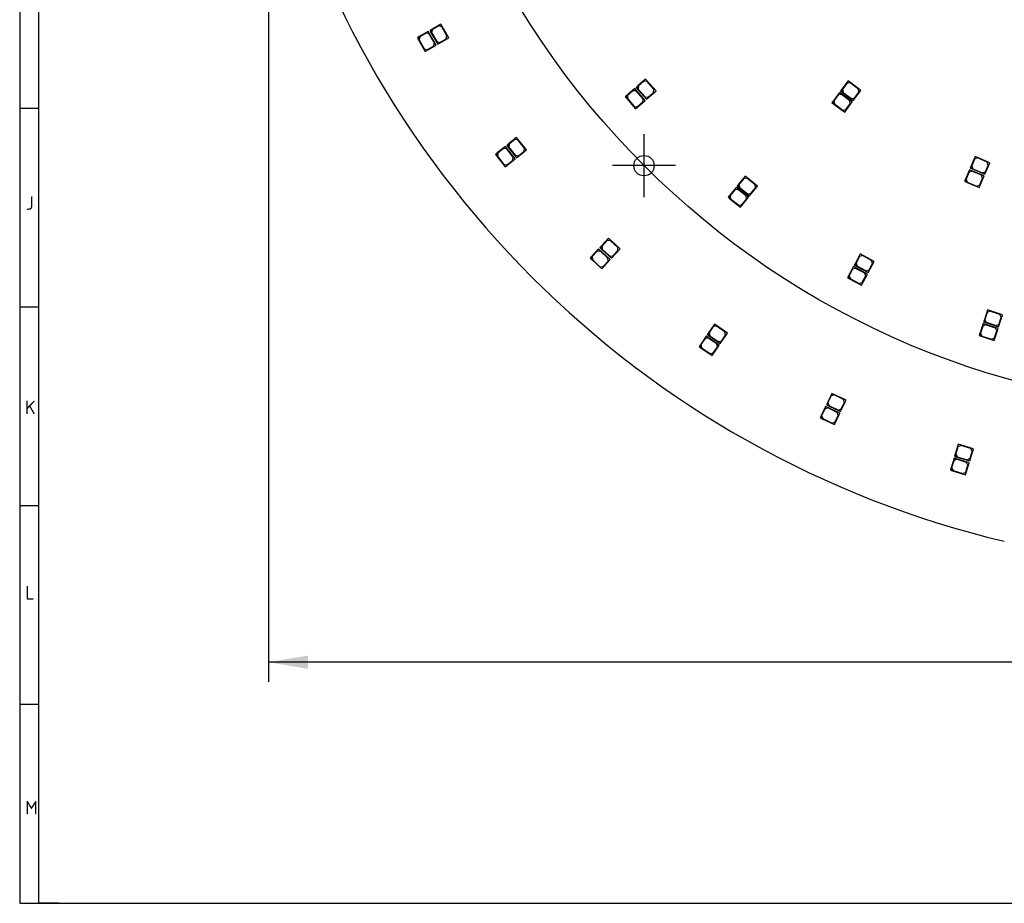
# Model space of a CAD drawing. Header units: millimetres. Extents: x 7 to 819, y 15 to 587.
# Tile 1 of 23: x 7 to 225, y 15 to 210. Entities that reach past the tile are written whole.
import ezdxf
from ezdxf.enums import TextEntityAlignment as Align
from ezdxf.lldxf.tags import DXFTag

# ---------------------------------------------------------------- set-up
doc = ezdxf.new("R2010")
doc.units = ezdxf.units.MM
for name, color, linetype in [('Default', 7, 'Continuous'), ('LED_2835_CW', 7, 'Continuous'), ('LED_2835_WW', 7, 'Continuous'), ('PCB_RDLED_440MM_', 7, 'Continuous')]:
    doc.layers.add(name, color=color, linetype=linetype)
doc.styles.add('SEACAD_Arial', font='arial.ttf')
doc.styles.add('SEACAD_Solid_Edge_ANSI1_Symbols', font='semeca1.ttf')
tags = doc.linetypes.add('CENTER2', pattern=[28.575, 19.05, -3.175, 3.175, -3.175]).pattern_tags.tags
tags[10:11] = [DXFTag(74, 4), DXFTag(75, 0), DXFTag(340, '0'), DXFTag(46, 0.0), DXFTag(50, 0.0), DXFTag(44, 0.0), DXFTag(45, 0.0)]
tags[8:9] = [DXFTag(74, 4), DXFTag(75, 0), DXFTag(340, '0'), DXFTag(46, 0.0), DXFTag(50, 0.0), DXFTag(44, 0.0), DXFTag(45, 0.0)]
tags[6:7] = [DXFTag(74, 4), DXFTag(75, 0), DXFTag(340, '0'), DXFTag(46, 0.0), DXFTag(50, 0.0), DXFTag(44, 0.0), DXFTag(45, 0.0)]
tags[4:5] = [DXFTag(74, 4), DXFTag(75, 0), DXFTag(340, '0'), DXFTag(46, 0.0), DXFTag(50, 0.0), DXFTag(44, 0.0), DXFTag(45, 0.0)]
doc.dimstyles.new('ISO', dxfattribs={"dimtxt": 8.75, "dimasz": 8.75, "dimexe": 4.375, "dimexo": 0, "dimgap": 2.1875, "dimtad": 1, "dimtxsty": 'SEACAD_Arial', "dimblk1": '_SE_FILLED', "dimblk2": '_SE_FILLED', "dimsah": 1, "dimcen": 4.375, "dimadec": 0, "dimazin": 0, "dimtfac": 0.5, "dimtdec": 3, "dimtmove": 0, "dimatfit": 3, "dimfxl": 1, "dimarcsym": 0})

# ---------------------------------------------------------------- blocks, each defined once
blk = doc.blocks.new('SEANNOT_GROUP2')
at = {"layer": 'Default', "color": 7, "linetype": 'CENTER2'}
for p, q in [((144.96, 185.02), (144.96, 171.02)), ((151.96, 178.02), (137.96, 178.02))]:
    blk.add_line(p, q, dxfattribs=at)
blk = doc.blocks.new('SE')
at = {"layer": 'LED_2835_CW', "color": 7, "linetype": 'Continuous'}
for p, q in [((99.97, 209.35), (97.97, 208.2)), ((101.72, 206.32), (99.97, 209.35)), ((97.97, 208.2), (97.54, 207.95)), ((97.54, 207.95), (97.79, 207.52)), ((97.79, 207.52), (97.97, 208.2)), ((97.79, 207.52), (99.29, 204.92)), ((98.11, 208.17), (97.93, 207.48)), ((97.93, 207.48), (99.08, 205.49)), ((99.5, 208.97), (98.11, 208.17)), ((100.18, 208.78), (99.5, 208.97)), ((101.33, 206.79), (100.18, 208.78)), ((99.08, 205.49), (99.76, 205.31)), ((99.29, 204.92), (101.72, 206.32)), ((99.76, 205.31), (101.15, 206.11)), ((101.15, 206.11), (101.33, 206.79)), ((145.32, 197.2), (143.58, 195.69)), ((144.93, 196.73), (143.72, 195.68)), ((145.64, 196.68), (144.93, 196.73)), ((147.62, 194.56), (145.32, 197.2)), ((147.15, 194.95), (145.64, 196.68)), ((190.18, 196.78), (188.8, 194.93)), ((190.6, 196.34), (189.9, 196.24)), ((192.98, 194.69), (190.18, 196.78)), ((192.44, 194.97), (190.6, 196.34)), ((143.58, 195.69), (143.21, 195.36)), ((143.21, 195.36), (143.54, 194.98)), ((143.54, 194.98), (143.58, 195.69)), ((143.54, 194.98), (145.51, 192.72)), ((143.72, 195.68), (143.68, 194.97)), ((143.68, 194.97), (145.19, 193.24)), ((145.51, 192.72), (147.62, 194.56)), ((145.89, 193.19), (147.1, 194.24)), ((147.1, 194.24), (147.15, 194.95)), ((188.8, 194.93), (188.51, 194.53)), ((188.51, 194.53), (188.91, 194.23)), ((188.91, 194.23), (188.8, 194.93)), ((188.91, 194.23), (191.31, 192.44)), ((189.9, 196.24), (188.94, 194.95)), ((188.94, 194.95), (189.05, 194.25)), ((189.05, 194.25), (190.89, 192.88)), ((191.31, 192.44), (192.98, 194.69)), ((191.59, 192.99), (192.55, 194.27)), ((192.55, 194.27), (192.44, 194.97)), ((145.19, 193.24), (145.89, 193.19)), ((190.89, 192.88), (191.59, 192.99)), ((116.76, 184.26), (114.96, 182.83)), ((116.35, 183.81), (115.1, 182.81)), ((117.05, 183.73), (116.35, 183.81)), ((118.94, 181.52), (116.76, 184.26)), ((118.49, 181.93), (117.05, 183.73)), ((114.96, 182.83), (114.57, 182.51)), ((114.57, 182.51), (114.88, 182.12)), ((114.88, 182.12), (114.96, 182.83)), ((114.88, 182.12), (116.75, 179.78)), ((115.1, 182.81), (115.02, 182.11)), ((115.02, 182.11), (116.45, 180.31)), ((116.75, 179.78), (118.94, 181.52)), ((117.16, 180.23), (118.41, 181.23)), ((118.41, 181.23), (118.49, 181.93)), ((116.45, 180.31), (117.16, 180.23)), ((218.32, 180.06), (217.41, 177.95)), ((218.18, 179.47), (217.55, 178)), ((218.83, 179.73), (218.18, 179.47)), ((221.54, 178.67), (218.32, 180.06)), ((220.95, 178.82), (218.83, 179.73)), ((221.21, 178.16), (220.95, 178.82)), ((217.41, 177.95), (217.22, 177.49)), ((217.22, 177.49), (217.68, 177.29)), ((217.68, 177.29), (217.41, 177.95)), ((217.55, 178), (217.81, 177.34)), ((217.68, 177.29), (220.43, 176.1)), ((217.81, 177.34), (219.92, 176.43)), ((219.92, 176.43), (220.58, 176.69)), ((220.43, 176.1), (221.54, 178.67)), ((220.58, 176.69), (221.21, 178.16)), ((167.35, 175.7), (165.91, 173.9)), ((167.05, 175.17), (166.05, 173.92)), ((167.75, 175.24), (167.05, 175.17)), ((170.08, 173.51), (167.35, 175.7)), ((169.55, 173.81), (167.75, 175.24)), ((165.91, 173.9), (165.6, 173.51)), ((165.6, 173.51), (165.99, 173.2)), ((165.99, 173.2), (165.91, 173.9)), ((165.99, 173.2), (168.33, 171.32)), ((166.05, 173.92), (166.13, 173.21)), ((166.13, 173.21), (167.93, 171.78)), ((168.33, 171.32), (170.08, 173.51)), ((168.63, 171.86), (169.63, 173.11)), ((169.63, 173.11), (169.55, 173.81)), ((167.93, 171.78), (168.63, 171.86)), ((137.1, 161.95), (135.53, 160.27)), ((136.76, 161.44), (135.68, 160.27)), ((137.47, 161.47), (136.76, 161.44)), ((139.66, 159.57), (137.1, 161.95)), ((139.16, 159.91), (137.47, 161.47)), ((135.53, 160.27), (135.19, 159.9)), ((135.19, 159.9), (135.56, 159.56)), ((135.56, 159.56), (135.53, 160.27)), ((135.56, 159.56), (137.76, 157.52)), ((135.68, 160.27), (135.7, 159.56)), ((135.7, 159.56), (137.39, 158)), ((137.76, 157.52), (139.66, 159.57)), ((138.09, 158.03), (139.18, 159.2)), ((139.18, 159.2), (139.16, 159.91)), ((137.39, 158), (138.09, 158.03)), ((192.86, 158.48), (191.77, 156.45)), ((192.67, 157.9), (191.91, 156.49)), ((193.34, 158.1), (192.67, 157.9)), ((195.94, 156.81), (192.86, 158.48)), ((195.37, 157.01), (193.34, 158.1)), ((195.57, 156.33), (195.37, 157.01)), ((191.77, 156.45), (191.53, 156.01)), ((191.53, 156.01), (191.97, 155.77)), ((191.97, 155.77), (191.77, 156.45)), ((191.91, 156.49), (192.11, 155.81)), ((191.97, 155.77), (194.61, 154.35)), ((192.11, 155.81), (194.13, 154.72)), ((194.13, 154.72), (194.81, 154.93)), ((194.61, 154.35), (195.94, 156.81)), ((194.81, 154.93), (195.57, 156.33)), ((221.04, 146.09), (220.33, 143.9)), ((220.95, 145.49), (220.45, 143.96)), ((220.45, 143.96), (220.77, 143.33)), ((221.58, 145.81), (220.95, 145.49)), ((224.37, 145), (221.04, 146.09)), ((223.77, 145.09), (221.58, 145.81)), ((223.5, 142.34), (224.37, 145)), ((223.59, 142.94), (224.09, 144.46)), ((224.09, 144.46), (223.77, 145.09)), ((160.54, 142.92), (159.25, 141.02)), ((160.29, 142.37), (159.38, 141.05)), ((160.98, 142.5), (160.29, 142.37)), ((163.43, 140.95), (160.54, 142.92)), ((162.88, 141.21), (160.98, 142.5)), ((220.33, 143.9), (220.17, 143.42)), ((220.17, 143.42), (220.65, 143.27)), ((220.65, 143.27), (220.33, 143.9)), ((220.65, 143.27), (223.5, 142.34)), ((220.77, 143.33), (222.96, 142.62)), ((222.96, 142.62), (223.59, 142.94)), ((159.25, 141.02), (158.96, 140.61)), ((158.96, 140.61), (159.38, 140.33)), ((159.38, 140.33), (159.25, 141.02)), ((159.38, 141.05), (159.52, 140.35)), ((159.38, 140.33), (161.86, 138.64)), ((159.52, 140.35), (161.42, 139.06)), ((161.86, 138.64), (163.43, 140.95)), ((162.11, 139.19), (163.01, 140.51)), ((163.01, 140.51), (162.88, 141.21)), ((161.42, 139.06), (162.11, 139.19)), ((186.55, 127.6), (185.56, 125.53)), ((186.38, 127.02), (185.69, 125.57)), ((187.05, 127.25), (186.38, 127.02)), ((189.71, 126.08), (186.55, 127.6)), ((189.12, 126.25), (187.05, 127.25)), ((185.56, 125.53), (185.34, 125.08)), ((185.34, 125.08), (185.79, 124.86)), ((185.79, 124.86), (185.56, 125.53)), ((185.69, 125.57), (185.92, 124.91)), ((185.79, 124.86), (188.49, 123.56)), ((185.92, 124.91), (188, 123.91)), ((188.49, 123.56), (189.71, 126.08)), ((188.66, 124.14), (189.36, 125.59)), ((189.36, 125.59), (189.12, 126.25)), ((188, 123.91), (188.66, 124.14)), ((214.56, 116.33), (213.89, 114.13)), ((214.48, 115.72), (214.01, 114.19)), ((215.11, 116.05), (214.48, 115.72)), ((217.91, 115.29), (214.56, 116.33)), ((217.31, 115.38), (215.11, 116.05)), ((213.89, 114.13), (213.74, 113.65)), ((213.74, 113.65), (214.22, 113.5)), ((214.22, 113.5), (213.89, 114.13)), ((214.01, 114.19), (214.34, 113.57)), ((214.22, 113.5), (217.08, 112.62)), ((214.34, 113.57), (216.54, 112.89)), ((217.08, 112.62), (217.91, 115.29)), ((217.16, 113.22), (217.64, 114.75)), ((217.64, 114.75), (217.31, 115.38)), ((216.54, 112.89), (217.16, 113.22))]:
    blk.add_line(p, q, dxfattribs=at)
at = {"layer": 'LED_2835_WW', "color": 7, "linetype": 'Continuous'}
for p, q in [((97.19, 207.75), (95.2, 206.6)), ((96.72, 207.36), (95.34, 206.56)), ((97.41, 207.18), (96.72, 207.36)), ((98.94, 204.72), (97.19, 207.75)), ((98.56, 205.19), (97.41, 207.18)), ((95.2, 206.6), (94.77, 206.35)), ((94.77, 206.35), (95.02, 205.92)), ((95.02, 205.92), (95.2, 206.6)), ((95.02, 205.92), (96.52, 203.32)), ((95.34, 206.56), (95.16, 205.88)), ((95.16, 205.88), (96.31, 203.89)), ((98.38, 204.51), (98.56, 205.19)), ((96.31, 203.89), (96.99, 203.71)), ((96.52, 203.32), (98.94, 204.72)), ((96.99, 203.71), (98.38, 204.51)), ((142.91, 195.09), (141.17, 193.58)), ((142.52, 194.62), (141.31, 193.57)), ((143.23, 194.57), (142.52, 194.62)), ((145.21, 192.46), (142.91, 195.09)), ((144.74, 192.84), (143.23, 194.57)), ((188.27, 194.21), (186.89, 192.37)), ((191.07, 192.12), (188.27, 194.21)), ((141.17, 193.58), (140.8, 193.25)), ((140.8, 193.25), (141.13, 192.88)), ((141.13, 192.88), (141.17, 193.58)), ((141.13, 192.88), (143.1, 190.61)), ((141.31, 193.57), (141.27, 192.87)), ((141.27, 192.87), (142.78, 191.13)), ((143.1, 190.61), (145.21, 192.46)), ((143.48, 191.08), (144.69, 192.14)), ((144.69, 192.14), (144.74, 192.84)), ((186.89, 192.37), (186.59, 191.97)), ((186.59, 191.97), (187, 191.67)), ((187, 191.67), (186.89, 192.37)), ((187.99, 193.67), (187.03, 192.39)), ((187.03, 192.39), (187.14, 191.69)), ((188.69, 193.77), (187.99, 193.67)), ((190.53, 192.4), (188.69, 193.77)), ((189.4, 189.88), (191.07, 192.12)), ((190.64, 191.7), (190.53, 192.4)), ((142.78, 191.13), (143.48, 191.08)), ((187, 191.67), (189.4, 189.88)), ((187.14, 191.69), (188.98, 190.32)), ((188.98, 190.32), (189.68, 190.42)), ((189.68, 190.42), (190.64, 191.7)), ((114.26, 182.26), (112.46, 180.83)), ((113.85, 181.81), (112.6, 180.81)), ((114.55, 181.73), (113.85, 181.81)), ((116.44, 179.53), (114.26, 182.26)), ((115.99, 179.93), (114.55, 181.73)), ((112.46, 180.83), (112.07, 180.51)), ((112.07, 180.51), (112.38, 180.12)), ((112.38, 180.12), (112.46, 180.83)), ((112.38, 180.12), (114.25, 177.78)), ((112.6, 180.81), (112.52, 180.11)), ((112.52, 180.11), (113.95, 178.31)), ((114.25, 177.78), (116.44, 179.53)), ((114.66, 178.23), (115.91, 179.23)), ((115.91, 179.23), (115.99, 179.93)), ((113.95, 178.31), (114.66, 178.23)), ((217.06, 177.12), (216.15, 175.01)), ((217.57, 176.79), (216.91, 176.53)), ((220.27, 175.74), (217.06, 177.12)), ((219.68, 175.88), (217.57, 176.79)), ((216.15, 175.01), (215.95, 174.55)), ((215.95, 174.55), (216.41, 174.35)), ((216.41, 174.35), (216.15, 175.01)), ((216.91, 176.53), (216.28, 175.06)), ((216.28, 175.06), (216.54, 174.4)), ((219.16, 173.16), (220.27, 175.74)), ((219.31, 173.75), (219.94, 175.22)), ((219.94, 175.22), (219.68, 175.88)), ((165.35, 173.19), (163.92, 171.4)), ((165.06, 172.66), (164.06, 171.41)), ((165.76, 172.74), (165.06, 172.66)), ((168.09, 171.01), (165.35, 173.19)), ((167.56, 171.31), (165.76, 172.74)), ((216.41, 174.35), (219.16, 173.16)), ((216.54, 174.4), (218.65, 173.49)), ((218.65, 173.49), (219.31, 173.75)), ((163.92, 171.4), (163.6, 171.01)), ((163.6, 171.01), (164, 170.69)), ((164, 170.69), (163.92, 171.4)), ((164, 170.69), (166.34, 168.82)), ((164.06, 171.41), (164.14, 170.71)), ((164.14, 170.71), (165.93, 169.28)), ((166.34, 168.82), (168.09, 171.01)), ((166.64, 169.35), (167.63, 170.6)), ((167.63, 170.6), (167.56, 171.31)), ((165.93, 169.28), (166.64, 169.35)), ((134.92, 159.6), (133.36, 157.92)), ((137.49, 157.22), (134.92, 159.6)), ((133.36, 157.92), (133.02, 157.55)), ((133.02, 157.55), (133.39, 157.21)), ((133.39, 157.21), (133.36, 157.92)), ((133.39, 157.21), (135.59, 155.17)), ((134.59, 159.09), (133.5, 157.92)), ((133.5, 157.92), (133.53, 157.21)), ((133.53, 157.21), (135.21, 155.65)), ((135.3, 159.12), (134.59, 159.09)), ((136.98, 157.56), (135.3, 159.12)), ((135.59, 155.17), (137.49, 157.22)), ((137.01, 156.85), (136.98, 157.56)), ((135.21, 155.65), (135.92, 155.68)), ((135.92, 155.68), (137.01, 156.85)), ((191.35, 155.66), (190.25, 153.63)), ((191.15, 155.08), (190.39, 153.67)), ((191.83, 155.28), (191.15, 155.08)), ((194.43, 154), (191.35, 155.66)), ((193.85, 154.19), (191.83, 155.28)), ((190.25, 153.63), (190.02, 153.19)), ((190.02, 153.19), (190.46, 152.96)), ((190.46, 152.96), (190.25, 153.63)), ((190.39, 153.67), (190.59, 153)), ((190.46, 152.96), (193.1, 151.53)), ((190.59, 153), (192.62, 151.9)), ((193.1, 151.53), (194.43, 154)), ((193.29, 152.11), (194.05, 153.52)), ((194.05, 153.52), (193.85, 154.19)), ((192.62, 151.9), (193.29, 152.11)), ((220.05, 143.04), (219.34, 140.86)), ((219.96, 142.44), (219.47, 140.92)), ((220.59, 142.76), (219.96, 142.44)), ((223.38, 141.96), (220.05, 143.04)), ((222.78, 142.05), (220.59, 142.76)), ((222.51, 139.3), (223.38, 141.96)), ((223.1, 141.42), (222.78, 142.05)), ((158.74, 140.27), (157.45, 138.37)), ((158.48, 139.72), (157.58, 138.4)), ((159.18, 139.85), (158.48, 139.72)), ((161.63, 138.3), (158.74, 140.27)), ((161.08, 138.56), (159.18, 139.85)), ((219.34, 140.86), (219.18, 140.38)), ((219.18, 140.38), (219.66, 140.23)), ((219.66, 140.23), (219.34, 140.86)), ((219.47, 140.92), (219.79, 140.29)), ((219.66, 140.23), (222.51, 139.3)), ((219.79, 140.29), (221.97, 139.58)), ((221.97, 139.58), (222.6, 139.9)), ((222.6, 139.9), (223.1, 141.42)), ((157.45, 138.37), (157.16, 137.96)), ((157.16, 137.96), (157.58, 137.68)), ((157.58, 137.68), (157.45, 138.37)), ((157.58, 138.4), (157.72, 137.7)), ((157.58, 137.68), (160.06, 135.99)), ((157.72, 137.7), (159.62, 136.41)), ((160.06, 135.99), (161.63, 138.3)), ((160.31, 136.54), (161.21, 137.86)), ((161.21, 137.86), (161.08, 138.56)), ((159.62, 136.41), (160.31, 136.54)), ((185.17, 124.71), (184.17, 122.64)), ((185.67, 124.36), (185, 124.13)), ((188.32, 123.2), (185.17, 124.71)), ((187.74, 123.37), (185.67, 124.36)), ((184.17, 122.64), (183.95, 122.19)), ((183.95, 122.19), (184.4, 121.97)), ((184.4, 121.97), (184.17, 122.64)), ((185, 124.13), (184.3, 122.69)), ((184.3, 122.69), (184.54, 122.02)), ((187.11, 120.67), (188.32, 123.2)), ((187.28, 121.26), (187.97, 122.7)), ((187.97, 122.7), (187.74, 123.37)), ((184.4, 121.97), (187.11, 120.67)), ((184.54, 122.02), (186.61, 121.02)), ((186.61, 121.02), (187.28, 121.26)), ((213.62, 113.26), (212.95, 111.07)), ((213.54, 112.66), (213.07, 111.13)), ((214.17, 112.99), (213.54, 112.66)), ((216.97, 112.23), (213.62, 113.26)), ((216.37, 112.32), (214.17, 112.99)), ((216.14, 109.56), (216.97, 112.23)), ((216.23, 110.16), (216.7, 111.69)), ((216.7, 111.69), (216.37, 112.32)), ((212.95, 111.07), (212.8, 110.59)), ((212.8, 110.59), (213.28, 110.44)), ((213.28, 110.44), (212.95, 111.07)), ((213.07, 111.13), (213.4, 110.51)), ((213.28, 110.44), (216.14, 109.56)), ((213.4, 110.51), (215.6, 109.83)), ((215.6, 109.83), (216.23, 110.16))]:
    blk.add_line(p, q, dxfattribs=at)
at = {"layer": 'PCB_RDLED_440MM_', "color": 7, "linetype": 'Continuous'}
blk.add_circle((144.96, 178.02), 2.25, dxfattribs=at)
blk.add_arc((275.78, 308.83), 220, 193.4119, 256.5881, dxfattribs=at)
blk = doc.blocks.new('DMBLK16')
at = {"layer": 'Default', "linetype": 'Continuous'}
for points in [[(168.24, 448.48), (170.56, 450.24), (164.12, 456.34)], [(381, 167.43), (387.44, 161.33), (383.32, 169.19)]]:
    blk.add_hatch(color=7, dxfattribs=at).paths.add_polyline_path(points)
at = {"layer": 'Default', "color": 7, "linetype": 'Continuous'}
for p, q in [((164.12, 456.34), (110.89, 526.65)), ((387.44, 161.33), (164.12, 456.34))]:
    blk.add_line(p, q, dxfattribs=at)
for s, style, p in [('O', 'SEACAD_Solid_Edge_ANSI1_Symbols', (121.46, 530.81)), ('370', 'SEACAD_Arial', (130.51, 518.86))]:
    blk.add_text(s, height=8.75, rotation=307.1256, dxfattribs=dict(at, style=style)).set_placement(p, align=Align.TOP_LEFT)
blk = doc.blocks.new('_SE_FILLED')
at = {"color": 0}
blk.add_line((0, 0), (-1, 0), dxfattribs=at)
blk.add_solid([(0, 0), (-1, -0.1665), (-1, 0.1665), (0, 0)], dxfattribs=at)
blk = doc.blocks.new('DMBLK18')
at = {"layer": 'Default', "linetype": 'Continuous'}
for points in [[(70.53, 66.6), (70.53, 69.52), (61.78, 68.06)], [(481.03, 66.6), (489.78, 68.06), (481.03, 69.52)]]:
    blk.add_hatch(color=7, dxfattribs=at).paths.add_polyline_path(points)
at = {"layer": 'Default', "color": 7, "linetype": 'Continuous'}
for p, q in [((61.78, 257.81), (61.78, 63.69)), ((489.78, 257.81), (489.78, 63.69)), ((489.78, 68.06), (61.78, 68.06))]:
    blk.add_line(p, q, dxfattribs=at)
at = {"layer": 'Default', "color": 7, "linetype": 'Continuous', "style": 'SEACAD_Arial'}
blk.add_text('428', height=8.75, dxfattribs=at).set_placement((265.51, 79), align=Align.TOP_LEFT)

msp = doc.modelspace()

# ---------------------------------------------------------------- linework, layer by layer
at = {"layer": 'Default', "color": 7, "linetype": 'Continuous'}
for p, q in [((6.708, 586.67), (6.708, 14.67)), ((10.978, 14.67), (10.978, 278.67)), ((10.978, 190.67), (6.708, 190.67)), ((10.978, 146.67), (6.708, 146.67)), ((10.978, 102.67), (6.708, 102.67)), ((10.978, 58.67), (6.708, 58.67)), ((6.708, 14.67), (819.1, 14.67)), ((15.329, 14.67), (10.978, 14.67))]:
    msp.add_line(p, q, dxfattribs=at)
at = {"layer": 'Default', "color": 7, "linetype": 'CENTER2'}
msp.add_circle((275.78, 308.834), 185, dxfattribs=at)

# ---------------------------------------------------------------- block references
at = {"layer": 'Default'}
for name in ['SE', 'SEANNOT_GROUP2']:
    msp.add_blockref(name, (0, 0), dxfattribs=at)

# ---------------------------------------------------------------- texts
at = {"layer": 'Default', "char_height": 3, "attachment_point": 1}
for s, insert, width in [('{\\fSolid Edge ISO|b1||i0||c0|p34;\\C7;\\H3.;\\W1.;J}', (8.082, 171.236), 1.56819), ('{\\fSolid Edge ISO|b1||i0||c0|p34;\\C7;\\H3.;\\W1.;K}', (7.872, 125.985), 1.84092), ('{\\fSolid Edge ISO|b1||i0||c0|p34;\\C7;\\H3.;\\W1.;L}', (7.942, 84.938), 1.84092), ('{\\fSolid Edge ISO|b1||i0||c0|p34;\\C7;\\H3.;\\W1.;M}', (7.937, 37.364), 2.25001)]:
    msp.add_mtext(s, dxfattribs=dict(at, insert=insert, width=width))

# ---------------------------------------------------------------- dimensions: what is measured, and where the dimension line sits
at = {"layer": 'Default', "color": 7, "linetype": 'Continuous'}
dim = msp.add_diameter_dim_2p(p1=(387.439, 161.331), p2=(164.12, 456.338), text='\\A1;<>', dimstyle='ISO', override={"dimtmove": 1, "dimtolj": 1}, dxfattribs=at)
dim.commit()
dim.dimension.update_dxf_attribs({"geometry": 'DMBLK16', "text_midpoint": (136.038, 493.434), "dimtype": 163})
dim = msp.add_linear_dim(base=(489.78, 68.062), p1=(489.78, 257.805), p2=(61.78, 257.805), angle=180, text='\\A1;<>', dimstyle='ISO', dxfattribs=at)
dim.commit()
dim.dimension.update_dxf_attribs({"geometry": 'DMBLK18', "text_midpoint": (275.78, 68.062), "dimtype": 161})

doc.saveas('drawing.dxf')
